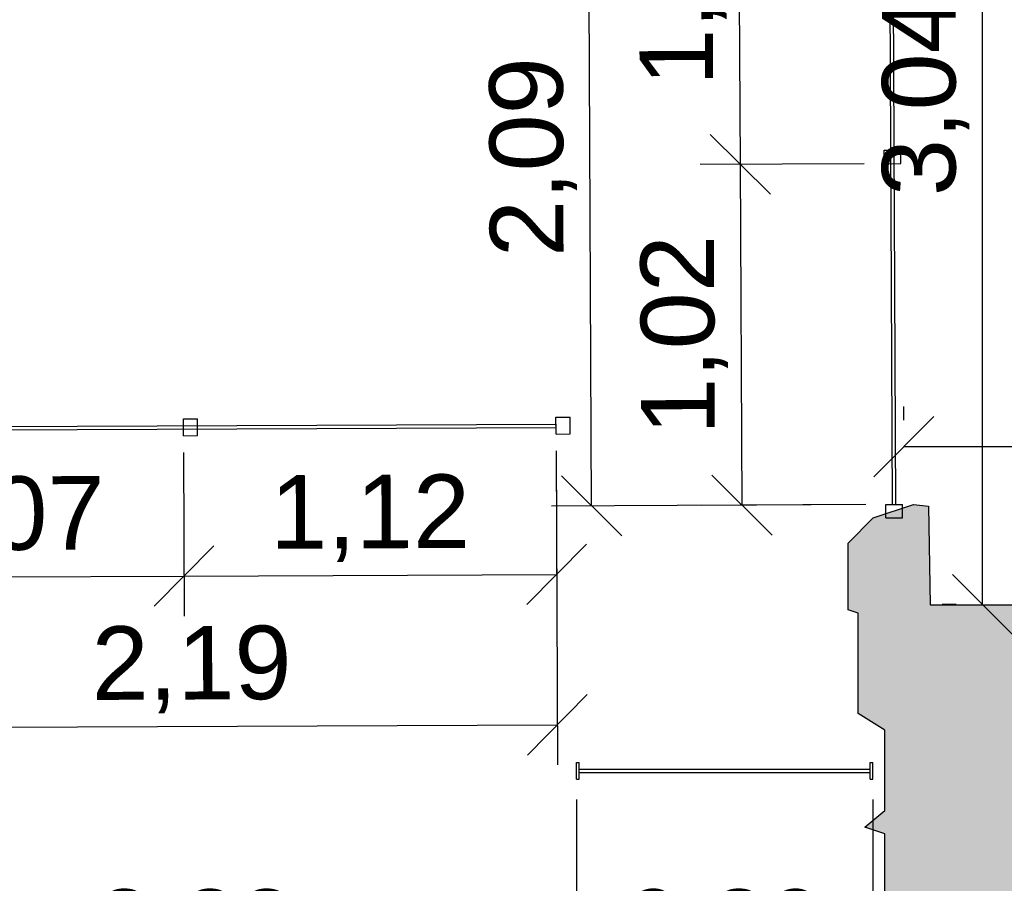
# Model space of a CAD drawing. Header units: millimetres. Extents: x -9985 to 240895, y -184894 to 39395.
# Tile 135 of 164: x 141556 to 144502, y 2342 to 4926. Entities that reach past the tile are written whole.
import ezdxf

# ---------------------------------------------------------------- set-up
doc = ezdxf.new("R2010")
doc.units = ezdxf.units.MM
for name, color, linetype in [('A-MURI-ESISTENTI', 7, 'Continuous'), ('A-PARETI-VETRATE', 5, 'Continuous'), ('A-QUOTE', 30, 'Continuous'), ('A-QUOTE-VETRATE', 5, 'Continuous'), ('A-VETRINE', 4, 'Continuous')]:
    doc.layers.add(name, color=color, linetype=linetype)
doc.styles.add('VISIO', font='arial.ttf')
doc.dimstyles.new('VISIO-M', dxfattribs={"dimtxt": 220, "dimasz": 120, "dimexe": 120, "dimexo": 80, "dimgap": 60, "dimtad": 1, "dimlfac": 0.001, "dimtxsty": 'VISIO', "dimtsz": 90, "dimcen": 2.5, "dimclrd": 30, "dimclre": 30, "dimclrt": 30, "dimazin": 3, "dimtfac": 1, "dimtmove": 0, "dimatfit": 3, "dimarcsym": 0})

# ---------------------------------------------------------------- blocks, each defined once
blk = doc.blocks.new('_OBLIQUE')
at = {"color": 0, "linetype": 'ByBlock'}
blk.add_line((-0.5, -0.5), (0.5, 0.5), dxfattribs=at)
blk = doc.blocks.new('*D97')
at = {"color": 5, "transparency": 16777216}
for p, q in [((142046, 3631.2), (142048.2, 3141.2)), ((143161, 3636.1), (143163.2, 3146.1)), ((142047.7, 3261.2), (143162.7, 3266.1))]:
    blk.add_line(p, q, dxfattribs=at)
at = {"layer": 'Defpoints', "transparency": 16777216}
for p in [(143160.7, 3716.1), (142045.7, 3711.2), (142047.7, 3261.2)]:
    blk.add_point(p, dxfattribs=at)
at = {"layer": 'A-QUOTE-VETRATE', "color": 5, "transparency": 16777216, "xscale": 180, "yscale": 180, "rotation": 0.2515024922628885}
for p in [(142047.7, 3261.2), (143162.7, 3266.1)]:
    blk.add_blockref('_OBLIQUE', p, dxfattribs=at)
at = {"layer": 'A-QUOTE-VETRATE', "color": 5, "transparency": 16777216, "insert": (142604.4, 3433.7), "char_height": 220, "attachment_point": 5, "rotation": 0.2515, "style": 'VISIO'}
blk.add_mtext('1,12', dxfattribs=at)

msp = doc.modelspace()

# ---------------------------------------------------------------- hatches: boundary and pattern name
at = {"layer": 'A-MURI-ESISTENTI'}
msp.add_hatch(color=7, dxfattribs=at).paths.add_polyline_path([(144430, -185), (144220, -65), (144145, 10), (144145, 2490), (144085, 2510), (144145, 2560), (144145, 2800), (144065, 2850), (144065, 3150), (144035, 3160), (144035, 3360), (144110, 3435), (144230, 3475), (144275, 3470), (144280, 3175), (144550, 3175), (144615, 3110), (144615, 2080), (144850, 2075), (144915, 2010), (144915, 800), (144875, 770), (144975, 490), (144949, 438), (144915, 410), (145015, 120), (145075, 50), (144430, -185)])

# ---------------------------------------------------------------- linework, layer by layer
msp.add_lwpolyline([(145075, 50), (144430, -185), (144430, -185), (144220, -65), (144145, 10), (144145, 2490), (144085, 2510), (144145, 2560), (144145, 2800), (144065, 2850), (144065, 3150), (144035, 3160), (144035, 3360), (144110, 3435), (144230, 3475), (144275, 3470), (144280, 3175), (144550, 3175)], dxfattribs=at)
at = {"layer": 'A-PARETI-VETRATE'}
for p, q in [((144167.2, 3475.2), (144157.6, 5555.2)), ((144177.2, 3475.3), (144167.6, 5555.3)), ((144142.3, 4535.1), (144192.3, 4535.4)), ((144142.5, 4495.1), (144142.3, 4535.1)), ((144192.5, 4495.4), (144192.3, 4535.4)), ((144142.5, 4495.1), (144192.5, 4495.4)), ((140973.7, 3706.5), (143160.7, 3716.1)), ((142046.1, 3731.2), (142088.2, 3731.4)), ((142046.3, 3681.2), (142046.1, 3731.2)), ((142088.4, 3681.4), (142088.2, 3731.4)), ((143160.6, 3736.1), (143202.7, 3736.3)), ((143160.9, 3686.1), (143160.6, 3736.1)), ((143160.8, 3706.1), (143160.7, 3716.1)), ((143202.9, 3686.3), (143202.7, 3736.3)), ((140973.8, 3696.5), (143160.8, 3706.1)), ((143160.9, 3686.1), (143202.9, 3686.3)), ((142046.3, 3681.2), (142088.4, 3681.4)), ((144147.2, 3475.1), (144197.2, 3475.4)), ((144147.4, 3435.1), (144147.2, 3475.1)), ((144167.2, 3475.2), (144177.2, 3475.3)), ((144197.4, 3435.4), (144197.2, 3475.4)), ((144147.4, 3435.1), (144197.4, 3435.4))]:
    msp.add_line(p, q, dxfattribs=at)
at = {"layer": 'A-VETRINE'}
for p, q in [((143221.6, 2703), (143229.7, 2703)), ((143221.6, 2653), (143221.6, 2703)), ((143229.7, 2653), (143229.7, 2703)), ((143229.7, 2683), (144100.9, 2683)), ((143229.7, 2673), (143229.7, 2683)), ((144100.9, 2703), (144109, 2703)), ((144100.9, 2653), (144100.9, 2703)), ((144100.9, 2673), (144100.9, 2683)), ((144109, 2653), (144109, 2703)), ((143221.6, 2653), (143229.7, 2653)), ((143229.7, 2673), (144100.9, 2673)), ((144100.9, 2653), (144109, 2653))]:
    msp.add_line(p, q, dxfattribs=at)

# ---------------------------------------------------------------- dimensions: what is measured, and where the dimension line sits
at = {"layer": 'A-QUOTE'}
msp.add_linear_dim(base=(144436.5, 3176), p1=(144437.5, 3176), p2=(144437.5, 6218), angle=90, dimstyle='VISIO-M', override={"dimclrd": 30, "dimclre": 30, "dimclrt": 30}, dxfattribs=at).render()
msp.add_linear_dim(base=(144201.405, 3648.5), p1=(144201.405, 3647.5), p2=(148019, 3647.5), dimstyle='VISIO-M', override={"dimclrd": 30, "dimclre": 30, "dimclrt": 30}, dxfattribs=at).render()
at = {"layer": 'A-QUOTE-VETRATE'}
for base, p1, p2, angle in [((143267.21, 3471.046), (144167.2, 3475.2), (144157.559, 5564.178), 90.26444), ((143712.497, 4493.112), (144162.492, 4495.189), (144157.559, 5564.178), 90.26444), ((143717.205, 3473.123), (144167.2, 3475.2), (144162.492, 4495.189), 90.26444), ((140977.651, 2806.509), (140973.7, 3706.5), (143160.679, 3716.1), 0.251502), ((140975.675, 3256.504), (140973.7, 3706.5), (142045.69, 3711.206), 0.251502)]:
    msp.add_linear_dim(base=base, p1=p1, p2=p2, angle=angle, dimstyle='VISIO-M', override={"dimclrd": 5, "dimclre": 5, "dimclrt": 5}, dxfattribs=at).render()
dim = msp.add_linear_dim(base=(142047.665, 3261.21), p1=(142045.69, 3711.206), p2=(143160.679, 3716.1), angle=0.251502, dimstyle='VISIO-M', override={"dimclrd": 5, "dimclre": 5, "dimclrt": 5}, dxfattribs=at)
dim.commit()
dim.dimension.update_dxf_attribs({"geometry": '*D97', "text_midpoint": (142604.413, 3433.655)})
for base, p1, p2 in [((140061.7, 1423), (140061.7, 2673), (144108.7, 2673)), ((140941.7, 2023), (140941.7, 2673), (143221.7, 2673)), ((143221.7, 2023), (143221.7, 2673), (144108.7, 2673))]:
    msp.add_linear_dim(base=base, p1=p1, p2=p2, dimstyle='VISIO-M', override={"dimclrd": 5, "dimclre": 5, "dimclrt": 5}, dxfattribs=at).render()

doc.saveas('drawing.dxf')
